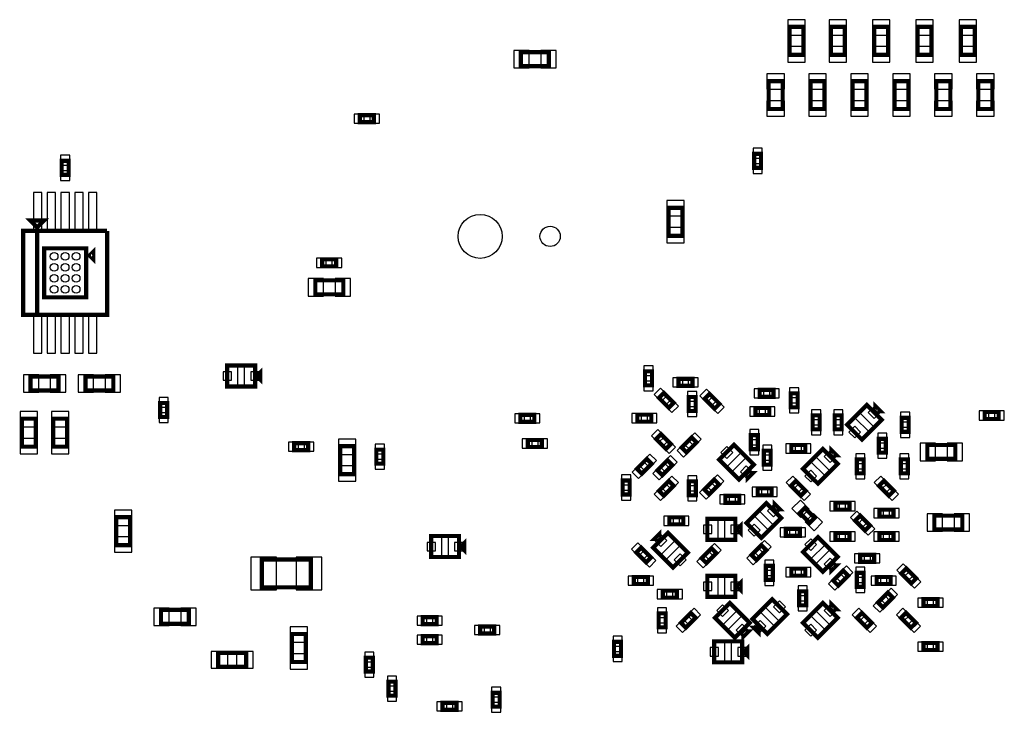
# Model space of a CAD drawing. Extents: x -394 to 5394, y -3 to 7808.
# Tile 5 of 10: x 1514 to 2923, y 2876 to 3867. Entities that reach past the tile are written whole.
import ezdxf

# ---------------------------------------------------------------- set-up
doc = ezdxf.new("R2010")
doc.units = 0
doc.layers.add('PG_ASSEMBLY_BOTTOM', color=52, linetype='CONTINUOUS')
doc.layers.add('PIN_BOTTOM', color=1, linetype='CONTINUOUS')

msp = doc.modelspace()

# ---------------------------------------------------------------- linework, layer by layer
at = {"layer": 'PG_ASSEMBLY_BOTTOM', "const_width": 6}
for points in [[(2615.6, 3817.12), (2615.6, 3857.12), (2635.6, 3857.12), (2635.6, 3817.12), (2615.6, 3817.12)], [(2674.6, 3817.12), (2674.6, 3857.12), (2694.6, 3857.12), (2694.6, 3817.12), (2674.6, 3817.12)], [(2736.6, 3817.12), (2736.6, 3857.12), (2756.6, 3857.12), (2756.6, 3817.12), (2736.6, 3817.12)], [(2798.6, 3817.12), (2798.6, 3857.12), (2818.6, 3857.12), (2818.6, 3817.12), (2798.6, 3817.12)], [(2860.6, 3817.12), (2860.6, 3857.12), (2880.6, 3857.12), (2880.6, 3817.12), (2860.6, 3817.12)], [(2271.29, 3800.9), (2231.29, 3800.9), (2231.29, 3820.9), (2271.29, 3820.9), (2271.29, 3800.9)], [(2585.7, 3739.52), (2585.7, 3779.52), (2605.7, 3779.52), (2605.7, 3739.52), (2585.7, 3739.52)], [(2645.7, 3739.52), (2645.7, 3779.52), (2665.7, 3779.52), (2665.7, 3739.52), (2645.7, 3739.52)], [(2705.7, 3739.52), (2705.7, 3779.52), (2725.7, 3779.52), (2725.7, 3739.52), (2705.7, 3739.52)], [(2765.7, 3739.52), (2765.7, 3779.52), (2785.7, 3779.52), (2785.7, 3739.52), (2765.7, 3739.52)], [(2825.7, 3739.52), (2825.7, 3779.52), (2845.7, 3779.52), (2845.7, 3739.52), (2825.7, 3739.52)], [(2885.7, 3739.52), (2885.7, 3779.52), (2905.7, 3779.52), (2905.7, 3739.52), (2885.7, 3739.52)], [(2020.93, 3720.73), (2000.93, 3720.73), (2000.93, 3730.73), (2020.93, 3730.73), (2020.93, 3720.73)], [(2564.89, 3655.27), (2564.89, 3675.27), (2574.89, 3675.27), (2574.89, 3655.27), (2564.89, 3655.27)], [(1574.25, 3645.3), (1574.25, 3665.3), (1584.25, 3665.3), (1584.25, 3645.3), (1574.25, 3645.3)], [(2442.58, 3558.1), (2442.58, 3598.1), (2462.58, 3598.1), (2462.58, 3558.1), (2442.58, 3558.1)], [(1529.25, 3580.03), (1549.25, 3580.03), (1539.25, 3570.03), (1529.25, 3580.03)], [(1639.25, 3565.03), (1639.25, 3445.03), (1519.25, 3445.03), (1519.25, 3565.03), (1539.25, 3565.03), (1539.25, 3445.03)], [(1539.25, 3445.03), (1539.25, 3565.03), (1639.25, 3565.03)], [(1609.25, 3470.03), (1549.25, 3470.03), (1549.25, 3540.03), (1609.25, 3540.03), (1609.25, 3470.03)], [(1614.25, 3530.03), (1619.25, 3535.03), (1619.25, 3525.03), (1614.25, 3530.03)], [(1946.93, 3524.34), (1966.93, 3524.34), (1966.93, 3514.34), (1946.93, 3514.34), (1946.93, 3524.34)], [(1977.27, 3474.22), (1937.27, 3474.22), (1937.27, 3494.22), (1977.27, 3494.22), (1977.27, 3474.22)], [(1851.05, 3342.29), (1811.05, 3342.29), (1811.05, 3372.29), (1851.05, 3372.29), (1851.05, 3342.29)], [(1858.55, 3352.29), (1858.55, 3362.29), (1853.55, 3357.29), (1858.55, 3352.29)], [(2418.81, 3364.02), (2418.81, 3344.02), (2408.81, 3344.02), (2408.81, 3364.02), (2418.81, 3364.02)], [(1529.72, 3356.7), (1569.72, 3356.7), (1569.72, 3336.7), (1529.72, 3336.7), (1529.72, 3356.7)], [(1648.25, 3336.7), (1608.25, 3336.7), (1608.25, 3356.7), (1648.25, 3356.7), (1648.25, 3336.7)], [(2456.8, 3353.26), (2476.8, 3353.26), (2476.8, 3343.26), (2456.8, 3343.26), (2456.8, 3353.26)], [(2572.8, 3337.54), (2592.8, 3337.54), (2592.8, 3327.54), (2572.8, 3327.54), (2572.8, 3337.54)], [(2442.85, 3311.92), (2428.7, 3326.07), (2435.77, 3333.14), (2449.92, 3318.99), (2442.85, 3311.92)], [(2471.28, 3307.34), (2471.28, 3327.34), (2481.28, 3327.34), (2481.28, 3307.34), (2471.28, 3307.34)], [(2508.34, 3310.42), (2494.19, 3324.57), (2501.26, 3331.64), (2515.41, 3317.49), (2508.34, 3310.42)], [(2617.28, 3312.53), (2617.28, 3332.53), (2627.28, 3332.53), (2627.28, 3312.53), (2617.28, 3312.53)], [(1725.14, 3318.64), (1725.14, 3298.64), (1715.14, 3298.64), (1715.14, 3318.64), (1725.14, 3318.64)], [(2566.8, 3311.54), (2586.8, 3311.54), (2586.8, 3301.54), (2566.8, 3301.54), (2566.8, 3311.54)], [(2747.52, 3294.57), (2719.23, 3266.28), (2698.02, 3287.49), (2726.31, 3315.78), (2747.52, 3294.57)], [(2745.75, 3306.94), (2738.68, 3314.01), (2738.68, 3306.94), (2745.75, 3306.94)], [(1537.22, 3296.22), (1537.22, 3256.22), (1517.22, 3256.22), (1517.22, 3296.22), (1537.22, 3296.22)], [(1582.22, 3296.22), (1582.22, 3256.22), (1562.22, 3256.22), (1562.22, 3296.22), (1582.22, 3296.22)], [(2250.5, 3291.87), (2230.5, 3291.87), (2230.5, 3301.87), (2250.5, 3301.87), (2250.5, 3291.87)], [(2417.81, 3292.03), (2397.81, 3292.03), (2397.81, 3302.03), (2417.81, 3302.03), (2417.81, 3292.03)], [(2648.78, 3281.03), (2648.78, 3301.03), (2658.78, 3301.03), (2658.78, 3281.03), (2648.78, 3281.03)], [(2690.28, 3301.03), (2690.28, 3281.03), (2680.28, 3281.03), (2680.28, 3301.03), (2690.28, 3301.03)], [(2776.04, 3277.49), (2776.04, 3297.49), (2786.05, 3297.5), (2786.04, 3277.49), (2776.04, 3277.49)], [(2894.87, 3305.85), (2914.87, 3305.85), (2914.87, 3295.85), (2894.87, 3295.85), (2894.87, 3305.85)], [(2241.28, 3265.75), (2261.28, 3265.75), (2261.28, 3255.75), (2241.28, 3255.75), (2241.28, 3265.75)], [(2431.77, 3274.15), (2445.92, 3260), (2438.85, 3252.93), (2424.7, 3267.08), (2431.77, 3274.15)], [(2482.58, 3262.2), (2468.43, 3248.05), (2461.36, 3255.12), (2475.51, 3269.27), (2482.58, 3262.2)], [(2570.29, 3272.54), (2570.29, 3252.54), (2560.29, 3252.54), (2560.29, 3272.54), (2570.29, 3272.54)], [(2743.26, 3247.53), (2743.26, 3267.53), (2753.26, 3267.53), (2753.26, 3247.53), (2743.26, 3247.53)], [(1906.99, 3261.17), (1926.99, 3261.17), (1926.99, 3251.17), (1906.99, 3251.17), (1906.99, 3261.17)], [(1992.7, 3256.88), (1992.7, 3216.88), (1972.7, 3216.88), (1972.7, 3256.88), (1992.7, 3256.88)], [(2024.5, 3231.85), (2024.5, 3251.85), (2034.5, 3251.85), (2034.5, 3231.85), (2024.5, 3231.85)], [(2543.34, 3209.29), (2515.05, 3237.58), (2536.26, 3258.79), (2564.55, 3230.5), (2543.34, 3209.29)], [(2618.28, 3258.54), (2638.28, 3258.54), (2638.28, 3248.54), (2618.28, 3248.54), (2618.28, 3258.54)], [(2684.53, 3231.58), (2656.24, 3203.29), (2635.03, 3224.5), (2663.32, 3252.79), (2684.53, 3231.58)], [(2682.76, 3243.95), (2675.69, 3251.02), (2675.69, 3243.95), (2682.76, 3243.95)], [(2812.85, 3258.65), (2852.85, 3258.65), (2852.85, 3238.65), (2812.85, 3238.65), (2812.85, 3258.65)], [(2418.42, 3231.58), (2404.27, 3217.43), (2397.2, 3224.5), (2411.35, 3238.65), (2418.42, 3231.58)], [(2426.7, 3222.5), (2440.85, 3236.65), (2447.92, 3229.58), (2433.77, 3215.43), (2426.7, 3222.5)], [(2578.71, 3230.5), (2578.71, 3250.52), (2588.71, 3250.52), (2588.71, 3230.5), (2578.71, 3230.5)], [(2711.77, 3218.04), (2711.77, 3238.04), (2721.77, 3238.04), (2721.77, 3218.04), (2711.77, 3218.04)], [(2774.76, 3218.04), (2774.76, 3238.04), (2784.76, 3238.04), (2784.76, 3218.04), (2774.76, 3218.04)], [(2514.91, 3202.08), (2500.76, 3187.93), (2493.69, 3195), (2507.84, 3209.15), (2514.91, 3202.08)], [(2555.71, 3211.06), (2562.78, 3218.13), (2555.71, 3218.13), (2555.71, 3211.06)], [(2376.85, 3187.71), (2376.85, 3207.71), (2386.85, 3207.71), (2386.85, 3187.71), (2376.85, 3187.71)], [(2449.92, 3200.08), (2435.77, 3185.93), (2428.7, 3193), (2442.85, 3207.15), (2449.92, 3200.08)], [(2481.56, 3206.54), (2481.56, 3186.54), (2471.56, 3186.54), (2471.56, 3206.54), (2481.56, 3206.54)], [(2590.05, 3186.59), (2570.05, 3186.59), (2570.05, 3196.59), (2590.05, 3196.59), (2590.05, 3186.59)], [(2624.74, 3207.15), (2638.89, 3193), (2631.82, 3185.93), (2617.67, 3200.08), (2624.74, 3207.15)], [(2750.73, 3207.16), (2764.88, 3193.01), (2757.81, 3185.93), (2743.66, 3200.09), (2750.73, 3207.16)], [(2523.8, 3185.8), (2543.8, 3185.8), (2543.8, 3175.8), (2523.8, 3175.8), (2523.8, 3185.8)], [(2603.55, 3154.08), (2575.26, 3125.79), (2554.05, 3147), (2582.34, 3175.29), (2603.55, 3154.08)], [(2601.78, 3166.45), (2594.71, 3173.52), (2594.71, 3166.45), (2601.78, 3166.45)], [(2644.49, 3147.11), (2630.34, 3161.26), (2637.41, 3168.33), (2651.56, 3154.18), (2644.49, 3147.11)], [(2681.28, 3176.05), (2701.28, 3176.05), (2701.28, 3166.05), (2681.28, 3166.05), (2681.28, 3176.05)], [(1672.24, 3155.25), (1672.24, 3115.25), (1652.24, 3115.25), (1652.24, 3155.25), (1672.24, 3155.25)], [(2443.7, 3155), (2463.7, 3155), (2463.7, 3145), (2443.7, 3145), (2443.7, 3155)], [(2538.06, 3122.81), (2498.06, 3122.81), (2498.06, 3152.81), (2538.06, 3152.81), (2538.06, 3122.81)], [(2723.66, 3136.17), (2709.52, 3150.31), (2716.59, 3157.38), (2730.73, 3143.24), (2723.66, 3136.17)], [(2744.27, 3166.05), (2764.27, 3166.05), (2764.27, 3156.05), (2744.27, 3156.05), (2744.27, 3166.05)], [(2822.81, 3157.53), (2862.8, 3157.53), (2862.8, 3137.54), (2822.8, 3137.53), (2822.81, 3157.53)], [(2545.56, 3132.81), (2545.56, 3142.81), (2540.56, 3137.81), (2545.56, 3132.81)], [(2630.28, 3128.55), (2610.28, 3128.55), (2610.28, 3138.55), (2630.28, 3138.55), (2630.28, 3128.55)], [(2142.8, 3098.25), (2102.8, 3098.25), (2102.8, 3128.25), (2142.8, 3128.25), (2142.8, 3098.25)], [(2429.4, 3131.04), (2422.33, 3123.97), (2429.4, 3123.97), (2429.4, 3131.04)], [(2441.77, 3132.81), (2470.06, 3104.52), (2448.85, 3083.31), (2420.56, 3111.6), (2441.77, 3132.81)], [(2663.32, 3077.31), (2635.03, 3105.6), (2656.24, 3126.81), (2684.53, 3098.52), (2663.32, 3077.31)], [(2701.28, 3122.55), (2681.28, 3122.55), (2681.28, 3132.55), (2701.28, 3132.55), (2701.28, 3122.55)], [(2744.27, 3132.55), (2764.27, 3132.55), (2764.27, 3122.55), (2744.27, 3122.55), (2744.27, 3132.55)], [(2150.3, 3108.25), (2150.3, 3118.25), (2145.3, 3113.25), (2150.3, 3108.25)], [(2410.44, 3090.56), (2396.3, 3104.7), (2403.37, 3111.77), (2417.52, 3097.63), (2410.44, 3090.56)], [(2489.69, 3096.52), (2503.84, 3110.67), (2510.91, 3103.6), (2496.76, 3089.45), (2489.69, 3096.52)], [(2561.19, 3101), (2575.34, 3115.15), (2582.41, 3108.08), (2568.26, 3093.93), (2561.19, 3101)], [(2736.77, 3091.31), (2716.77, 3091.31), (2716.77, 3101.31), (2736.77, 3101.31), (2736.77, 3091.31)], [(1930.66, 3054.75), (1860.66, 3054.75), (1860.66, 3094.75), (1930.66, 3094.75), (1930.66, 3054.75)], [(2581.8, 3065.54), (2581.8, 3085.54), (2591.8, 3085.54), (2591.8, 3065.54), (2581.8, 3065.54)], [(2675.69, 3079.08), (2682.76, 3086.15), (2675.69, 3086.15), (2675.69, 3079.08)], [(2392.81, 3069.56), (2412.81, 3069.56), (2412.81, 3059.56), (2392.81, 3059.56), (2392.81, 3069.56)], [(2538.06, 3041.32), (2498.06, 3041.32), (2498.06, 3071.32), (2538.06, 3071.32), (2538.06, 3041.32)], [(2618.28, 3081.56), (2638.28, 3081.56), (2638.28, 3071.56), (2618.28, 3071.56), (2618.28, 3081.56)], [(2678.17, 3064.52), (2692.32, 3078.67), (2699.39, 3071.6), (2685.24, 3057.45), (2678.17, 3064.52)], [(2711.77, 3055.54), (2711.77, 3075.54), (2721.77, 3075.54), (2721.77, 3055.54), (2711.77, 3055.54)], [(2740.27, 3069.56), (2760.27, 3069.56), (2760.27, 3059.56), (2740.27, 3059.56), (2740.27, 3069.56)], [(2782.72, 3081.67), (2796.87, 3067.52), (2789.8, 3060.45), (2775.65, 3074.6), (2782.72, 3081.67)], [(2545.56, 3051.32), (2545.56, 3061.32), (2540.56, 3056.32), (2545.56, 3051.32)], [(2454.31, 3040.06), (2434.31, 3040.06), (2434.31, 3050.06), (2454.31, 3050.06), (2454.31, 3040.06)], [(2639.28, 3049.06), (2639.28, 3029.06), (2629.28, 3029.06), (2629.28, 3049.06), (2639.28, 3049.06)], [(2742.19, 3033), (2756.34, 3047.15), (2763.41, 3040.08), (2749.26, 3025.93), (2742.19, 3033)], [(2537.34, 2982.82), (2509.05, 3011.11), (2530.26, 3032.32), (2558.55, 3004.03), (2537.34, 2982.82)], [(2562.6, 3009.4), (2590.89, 3037.69), (2612.1, 3016.48), (2583.81, 2988.19), (2562.6, 3009.4)], [(2684.53, 3011.11), (2656.24, 2982.82), (2635.03, 3004.03), (2663.32, 3032.32), (2684.53, 3011.11)], [(2682.76, 3023.48), (2675.69, 3030.55), (2675.69, 3023.48), (2682.76, 3023.48)], [(2807.26, 3038.06), (2827.26, 3038.06), (2827.26, 3028.06), (2807.26, 3028.06), (2807.26, 3038.06)], [(1716.34, 3022.7), (1756.34, 3022.7), (1756.34, 3002.7), (1716.34, 3002.7), (1716.34, 3022.7)], [(2090.7, 3012), (2110.7, 3012), (2110.7, 3002), (2090.7, 3002), (2090.7, 3012)], [(2438.31, 3017.57), (2438.31, 2997.57), (2428.31, 2997.57), (2428.31, 3017.57), (2438.31, 3017.57)], [(2481.41, 3011.11), (2467.26, 2996.96), (2460.19, 3004.03), (2474.34, 3018.18), (2481.41, 3011.11)], [(2719.23, 3018.18), (2733.38, 3004.03), (2726.31, 2996.96), (2712.16, 3011.11), (2719.23, 3018.18)], [(2782.22, 3018.18), (2796.37, 3004.03), (2789.3, 2996.96), (2775.15, 3011.11), (2782.22, 3018.18)], [(2173.15, 2998.65), (2193.15, 2998.65), (2193.15, 2988.65), (2173.15, 2988.65), (2173.15, 2998.65)], [(1903.5, 2948.05), (1903.5, 2988.05), (1923.5, 2988.05), (1923.5, 2948.05), (1903.5, 2948.05)], [(2090.7, 2985), (2110.7, 2985), (2110.7, 2975), (2090.7, 2975), (2090.7, 2985)], [(2549.71, 2984.59), (2556.78, 2991.66), (2549.71, 2991.66), (2549.71, 2984.59)], [(2564.37, 2997.03), (2571.44, 2989.96), (2571.44, 2997.03), (2564.37, 2997.03)], [(2374.57, 2976.74), (2374.57, 2956.72), (2364.57, 2956.72), (2364.57, 2976.74), (2374.57, 2976.74)], [(2547.8, 2947.54), (2507.8, 2947.54), (2507.8, 2977.54), (2547.8, 2977.54), (2547.8, 2947.54)], [(2555.3, 2957.54), (2555.3, 2967.54), (2550.3, 2962.54), (2555.3, 2957.54)], [(2807.26, 2975.07), (2827.26, 2975.07), (2827.26, 2965.07), (2807.26, 2965.07), (2807.26, 2975.07)], [(1798.24, 2961), (1838.24, 2961), (1838.24, 2941), (1798.24, 2941), (1798.24, 2961)], [(2009.4, 2934.25), (2009.4, 2954.25), (2019.4, 2954.25), (2019.4, 2934.25), (2009.4, 2934.25)], [(2041.91, 2899.73), (2041.91, 2919.73), (2051.91, 2919.73), (2051.91, 2899.73), (2041.91, 2899.73)], [(2190.85, 2883.95), (2190.85, 2903.95), (2200.85, 2903.95), (2200.85, 2883.95), (2190.85, 2883.95)], [(2139.25, 2879.55), (2119.25, 2879.55), (2119.25, 2889.55), (2139.25, 2889.55), (2139.25, 2879.55)]]:
    msp.add_lwpolyline(points, dxfattribs=at)
at = {"layer": 'PIN_BOTTOM'}
for points in [[(2613.1, 3845.41), (2638.1, 3845.41), (2638.1, 3867.41), (2613.1, 3867.41)], [(2672.1, 3845.41), (2697.1, 3845.41), (2697.1, 3867.41), (2672.1, 3867.41)], [(2734.1, 3845.41), (2759.1, 3845.41), (2759.1, 3867.41), (2734.1, 3867.41)], [(2796.1, 3845.41), (2821.1, 3845.41), (2821.1, 3867.41), (2796.1, 3867.41)], [(2858.1, 3845.41), (2883.1, 3845.41), (2883.1, 3867.41), (2858.1, 3867.41)], [(2243, 3798.4), (2243, 3823.4), (2221, 3823.4), (2221, 3798.4)], [(2281.58, 3798.4), (2281.58, 3823.4), (2259.58, 3823.4), (2259.58, 3798.4)], [(2613.1, 3806.83), (2638.1, 3806.83), (2638.1, 3828.83), (2613.1, 3828.83)], [(2672.1, 3806.83), (2697.1, 3806.83), (2697.1, 3828.83), (2672.1, 3828.83)], [(2734.1, 3806.83), (2759.1, 3806.83), (2759.1, 3828.83), (2734.1, 3828.83)], [(2796.1, 3806.83), (2821.1, 3806.83), (2821.1, 3828.83), (2796.1, 3828.83)], [(2858.1, 3806.83), (2883.1, 3806.83), (2883.1, 3828.83), (2858.1, 3828.83)], [(2583.2, 3767.81), (2608.2, 3767.81), (2608.2, 3789.81), (2583.2, 3789.81)], [(2643.2, 3767.81), (2668.2, 3767.81), (2668.2, 3789.81), (2643.2, 3789.81)], [(2703.2, 3767.81), (2728.2, 3767.81), (2728.2, 3789.81), (2703.2, 3789.81)], [(2763.2, 3767.81), (2788.2, 3767.81), (2788.2, 3789.81), (2763.2, 3789.81)], [(2823.2, 3767.81), (2848.2, 3767.81), (2848.2, 3789.81), (2823.2, 3789.81)], [(2883.2, 3767.81), (2908.2, 3767.81), (2908.2, 3789.81), (2883.2, 3789.81)], [(2583.2, 3729.23), (2608.2, 3729.23), (2608.2, 3751.23), (2583.2, 3751.23)], [(2643.2, 3729.23), (2668.2, 3729.23), (2668.2, 3751.23), (2643.2, 3751.23)], [(2703.2, 3729.23), (2728.2, 3729.23), (2728.2, 3751.23), (2703.2, 3751.23)], [(2763.2, 3729.23), (2788.2, 3729.23), (2788.2, 3751.23), (2763.2, 3751.23)], [(2823.2, 3729.23), (2848.2, 3729.23), (2848.2, 3751.23), (2823.2, 3751.23)], [(2883.2, 3729.23), (2908.2, 3729.23), (2908.2, 3751.23), (2883.2, 3751.23)], [(2006.91, 3719.23), (2006.91, 3732.23), (1992.91, 3732.23), (1992.91, 3719.23)], [(2028.95, 3719.23), (2028.95, 3732.23), (2014.95, 3732.23), (2014.95, 3719.23)], [(2563.39, 3669.29), (2576.39, 3669.29), (2576.39, 3683.29), (2563.39, 3683.29)], [(1572.75, 3659.32), (1585.75, 3659.32), (1585.75, 3673.32), (1572.75, 3673.32)], [(1572.75, 3637.28), (1585.75, 3637.28), (1585.75, 3651.28), (1572.75, 3651.28)], [(2563.39, 3647.25), (2576.39, 3647.25), (2576.39, 3661.25), (2563.39, 3661.25)], [(1545.88, 3620.14), (1533.88, 3620.14), (1533.88, 3563.14), (1545.88, 3563.14)], [(1565.57, 3620.14), (1553.57, 3620.14), (1553.57, 3563.14), (1565.57, 3563.14)], [(1585.25, 3620.14), (1573.25, 3620.14), (1573.25, 3563.14), (1585.25, 3563.14)], [(1604.93, 3620.14), (1592.93, 3620.14), (1592.93, 3563.14), (1604.93, 3563.14)], [(1624.62, 3620.14), (1612.62, 3620.14), (1612.62, 3563.14), (1624.62, 3563.14)], [(2440.08, 3586.39), (2465.08, 3586.39), (2465.08, 3608.39), (2440.08, 3608.39)], [(2440.08, 3547.81), (2465.08, 3547.81), (2465.08, 3569.81), (2440.08, 3569.81)], [(1938.91, 3525.84), (1938.91, 3512.84), (1952.91, 3512.84), (1952.91, 3525.84)], [(1960.95, 3525.84), (1960.95, 3512.84), (1974.95, 3512.84), (1974.95, 3525.84)], [(1948.98, 3471.72), (1948.98, 3496.72), (1926.98, 3496.72), (1926.98, 3471.72)], [(1987.56, 3471.72), (1987.56, 3496.72), (1965.56, 3496.72), (1965.56, 3471.72)], [(1545.88, 3446.92), (1533.88, 3446.92), (1533.88, 3389.92), (1545.88, 3389.92)], [(1565.57, 3446.92), (1553.57, 3446.92), (1553.57, 3389.92), (1565.57, 3389.92)], [(1585.25, 3446.92), (1573.25, 3446.92), (1573.25, 3389.92), (1585.25, 3389.92)], [(1604.93, 3446.92), (1592.93, 3446.92), (1592.93, 3389.92), (1604.93, 3389.92)], [(1624.62, 3446.92), (1612.62, 3446.92), (1612.62, 3389.92), (1624.62, 3389.92)], [(1836.05, 3342.29), (1836.05, 3372.29), (1826.05, 3372.29), (1826.05, 3342.29)], [(2420.31, 3372.04), (2407.31, 3372.04), (2407.31, 3358.04), (2420.31, 3358.04)], [(1519.43, 3359.2), (1519.43, 3334.2), (1541.43, 3334.2), (1541.43, 3359.2)], [(1558.01, 3359.2), (1558.01, 3334.2), (1580.01, 3334.2), (1580.01, 3359.2)], [(1619.96, 3334.2), (1619.96, 3359.2), (1597.96, 3359.2), (1597.96, 3334.2)], [(1658.54, 3334.2), (1658.54, 3359.2), (1636.54, 3359.2), (1636.54, 3334.2)], [(1817.37, 3351.29), (1817.37, 3363.29), (1805.37, 3363.29), (1805.37, 3351.29)], [(1856.73, 3351.29), (1856.73, 3363.29), (1844.73, 3363.29), (1844.73, 3351.29)], [(2448.78, 3354.76), (2448.78, 3341.76), (2462.78, 3341.76), (2462.78, 3354.76)], [(2470.82, 3354.76), (2470.82, 3341.76), (2484.82, 3341.76), (2484.82, 3354.76)], [(2420.31, 3350), (2407.31, 3350), (2407.31, 3336), (2420.31, 3336)], [(2431.873553, 3320.774058), (2441.065942, 3329.966447), (2431.166447, 3339.865942), (2421.974058, 3330.673553)], [(2564.78, 3339.04), (2564.78, 3326.04), (2578.78, 3326.04), (2578.78, 3339.04)], [(2586.82, 3339.04), (2586.82, 3326.04), (2600.82, 3326.04), (2600.82, 3339.04)], [(2615.78, 3326.55), (2628.78, 3326.55), (2628.78, 3340.55), (2615.78, 3340.55)], [(1726.64, 3326.66), (1713.64, 3326.66), (1713.64, 3312.66), (1726.64, 3312.66)], [(2469.78, 3321.36), (2482.78, 3321.36), (2482.78, 3335.36), (2469.78, 3335.36)], [(2497.363553, 3319.274058), (2506.555942, 3328.466447), (2496.656447, 3338.365942), (2487.464058, 3329.173553)], [(2447.453553, 3305.194058), (2456.645942, 3314.386447), (2446.746447, 3324.285942), (2437.554058, 3315.093553)], [(2469.78, 3299.32), (2482.78, 3299.32), (2482.78, 3313.32), (2469.78, 3313.32)], [(2512.943553, 3303.694058), (2522.135942, 3312.886447), (2512.236447, 3322.785942), (2503.044058, 3313.593553)], [(2558.78, 3313.04), (2558.78, 3300.04), (2572.78, 3300.04), (2572.78, 3313.04)], [(2580.82, 3313.04), (2580.82, 3300.04), (2594.82, 3300.04), (2594.82, 3313.04)], [(2615.78, 3304.51), (2628.78, 3304.51), (2628.78, 3318.51), (2615.78, 3318.51)], [(2745.175281, 3304.95), (2736.69, 3313.435281), (2728.204719, 3304.95), (2736.69, 3296.464719)], [(1539.72, 3306.51), (1514.72, 3306.51), (1514.72, 3284.51), (1539.72, 3284.51)], [(1584.72, 3306.51), (1559.72, 3306.51), (1559.72, 3284.51), (1584.72, 3284.51)], [(1726.64, 3304.62), (1713.64, 3304.62), (1713.64, 3290.62), (1726.64, 3290.62)], [(2236.48, 3290.37), (2236.48, 3303.37), (2222.48, 3303.37), (2222.48, 3290.37)], [(2258.52, 3290.37), (2258.52, 3303.37), (2244.52, 3303.37), (2244.52, 3290.37)], [(2403.79, 3290.53), (2403.79, 3303.53), (2389.79, 3303.53), (2389.79, 3290.53)], [(2425.83, 3290.53), (2425.83, 3303.53), (2411.83, 3303.53), (2411.83, 3290.53)], [(2647.28, 3295.05), (2660.28, 3295.05), (2660.28, 3309.05), (2647.28, 3309.05)], [(2691.78, 3309.05), (2678.78, 3309.05), (2678.78, 3295.05), (2691.78, 3295.05)], [(2736.912136, 3283.958932), (2715.698932, 3305.172136), (2708.627864, 3298.101068), (2729.841068, 3276.887864)], [(2774.55, 3291.51), (2787.55, 3291.51), (2787.55, 3305.51), (2774.55, 3305.51)], [(2886.85, 3307.35), (2886.85, 3294.35), (2900.85, 3294.35), (2900.85, 3307.35)], [(2908.89, 3307.35), (2908.89, 3294.35), (2922.89, 3294.35), (2922.89, 3307.35)], [(2647.28, 3273.01), (2660.28, 3273.01), (2660.28, 3287.01), (2647.28, 3287.01)], [(2691.78, 3287.01), (2678.78, 3287.01), (2678.78, 3273.01), (2691.78, 3273.01)], [(2717.335281, 3277.11), (2708.85, 3285.595281), (2700.364719, 3277.11), (2708.85, 3268.624719)], [(2774.55, 3269.47), (2787.55, 3269.47), (2787.55, 3283.47), (2774.55, 3283.47)], [(2427.166447, 3280.875942), (2417.974058, 3271.683553), (2427.873553, 3261.784058), (2437.065942, 3270.976447)], [(2489.305942, 3266.803553), (2480.113553, 3275.995942), (2470.214058, 3266.096447), (2479.406447, 3256.904058)], [(2571.79, 3280.56), (2558.79, 3280.56), (2558.79, 3266.56), (2571.79, 3266.56)], [(2741.76, 3261.55), (2754.76, 3261.55), (2754.76, 3275.55), (2741.76, 3275.55)], [(1539.72, 3267.93), (1514.72, 3267.93), (1514.72, 3245.93), (1539.72, 3245.93)], [(1584.72, 3267.93), (1559.72, 3267.93), (1559.72, 3245.93), (1584.72, 3245.93)], [(1898.97, 3262.67), (1898.97, 3249.67), (1912.97, 3249.67), (1912.97, 3262.67)], [(1921.01, 3262.67), (1921.01, 3249.67), (1935.01, 3249.67), (1935.01, 3262.67)], [(1995.2, 3267.17), (1970.2, 3267.17), (1970.2, 3245.17), (1995.2, 3245.17)], [(2023, 3245.87), (2036, 3245.87), (2036, 3259.87), (2023, 3259.87)], [(2233.26, 3267.25), (2233.26, 3254.25), (2247.26, 3254.25), (2247.26, 3267.25)], [(2255.3, 3267.25), (2255.3, 3254.25), (2269.3, 3254.25), (2269.3, 3267.25)], [(2442.746447, 3265.295942), (2433.554058, 3256.103553), (2443.453553, 3246.204058), (2452.645942, 3255.396447)], [(2473.725942, 3251.223553), (2464.533553, 3260.415942), (2454.634058, 3250.516447), (2463.826447, 3241.324058)], [(2525.88, 3239.474719), (2534.365281, 3247.96), (2525.88, 3256.445281), (2517.394719, 3247.96)], [(2571.79, 3258.52), (2558.79, 3258.52), (2558.79, 3244.52), (2571.79, 3244.52)], [(2577.21, 3244.53), (2590.21, 3244.53), (2590.21, 3258.53), (2577.21, 3258.53)], [(2610.26, 3260.04), (2610.26, 3247.04), (2624.26, 3247.04), (2624.26, 3260.04)], [(2632.3, 3260.04), (2632.3, 3247.04), (2646.3, 3247.04), (2646.3, 3260.04)], [(2802.56, 3261.15), (2802.56, 3236.15), (2824.56, 3236.15), (2824.56, 3261.15)], [(2841.14, 3261.15), (2841.14, 3236.15), (2863.14, 3236.15), (2863.14, 3261.15)], [(2425.145942, 3236.183553), (2415.953553, 3245.375942), (2406.054058, 3235.476447), (2415.246447, 3226.284058)], [(2435.554058, 3233.476447), (2444.746447, 3224.284058), (2454.645942, 3234.183553), (2445.453553, 3243.375942)], [(2532.728932, 3219.897864), (2553.942136, 3241.111068), (2546.871068, 3248.182136), (2525.657864, 3226.968932)], [(2673.922136, 3220.968932), (2652.708932, 3242.182136), (2645.637864, 3235.111068), (2666.851068, 3213.897864)], [(2682.185281, 3241.96), (2673.7, 3250.445281), (2665.214719, 3241.96), (2673.7, 3233.474719)], [(2710.27, 3232.06), (2723.27, 3232.06), (2723.27, 3246.06), (2710.27, 3246.06)], [(2741.76, 3239.51), (2754.76, 3239.51), (2754.76, 3253.51), (2741.76, 3253.51)], [(2773.26, 3232.06), (2786.26, 3232.06), (2786.26, 3246.06), (2773.26, 3246.06)], [(1995.2, 3228.59), (1970.2, 3228.59), (1970.2, 3206.59), (1995.2, 3206.59)], [(2023, 3223.83), (2036, 3223.83), (2036, 3237.83), (2023, 3237.83)], [(2409.565942, 3220.603553), (2400.373553, 3229.795942), (2390.474058, 3219.896447), (2399.666447, 3210.704058)], [(2419.974058, 3217.896447), (2429.166447, 3208.704058), (2439.065942, 3218.603553), (2429.873553, 3227.795942)], [(2553.72, 3211.634719), (2562.205281, 3220.12), (2553.72, 3228.605281), (2545.234719, 3220.12)], [(2577.21, 3222.49), (2590.21, 3222.49), (2590.21, 3236.49), (2577.21, 3236.49)], [(2375.35, 3201.73), (2388.35, 3201.73), (2388.35, 3215.73), (2375.35, 3215.73)], [(2456.645942, 3204.683553), (2447.453553, 3213.875942), (2437.554058, 3203.976447), (2446.746447, 3194.784058)], [(2483.06, 3214.56), (2470.06, 3214.56), (2470.06, 3200.56), (2483.06, 3200.56)], [(2521.635942, 3206.683553), (2512.443553, 3215.875942), (2502.544058, 3205.976447), (2511.736447, 3196.784058)], [(2620.136447, 3213.875942), (2610.944058, 3204.683553), (2620.843553, 3194.784058), (2630.035942, 3203.976447)], [(2654.345281, 3214.12), (2645.86, 3222.605281), (2637.374719, 3214.12), (2645.86, 3205.634719)], [(2710.27, 3210.02), (2723.27, 3210.02), (2723.27, 3224.02), (2710.27, 3224.02)], [(2746.126447, 3213.885942), (2736.934058, 3204.693553), (2746.833553, 3194.794058), (2756.025942, 3203.986447)], [(2773.26, 3210.02), (2786.26, 3210.02), (2786.26, 3224.02), (2773.26, 3224.02)], [(2441.065942, 3189.103553), (2431.873553, 3198.295942), (2421.974058, 3188.396447), (2431.166447, 3179.204058)], [(2506.055942, 3191.103553), (2496.863553, 3200.295942), (2486.964058, 3190.396447), (2496.156447, 3181.204058)], [(2576.03, 3185.09), (2576.03, 3198.09), (2562.03, 3198.09), (2562.03, 3185.09)], [(2598.07, 3185.09), (2598.07, 3198.09), (2584.07, 3198.09), (2584.07, 3185.09)], [(2635.716447, 3198.295942), (2626.524058, 3189.103553), (2636.423553, 3179.204058), (2645.615942, 3188.396447)], [(2761.706447, 3198.305942), (2752.514058, 3189.113553), (2762.413553, 3179.214058), (2771.605942, 3188.406447)], [(2375.35, 3179.69), (2388.35, 3179.69), (2388.35, 3193.69), (2375.35, 3193.69)], [(2483.06, 3192.52), (2470.06, 3192.52), (2470.06, 3178.52), (2483.06, 3178.52)], [(2515.78, 3187.3), (2515.78, 3174.3), (2529.78, 3174.3), (2529.78, 3187.3)], [(2537.82, 3187.3), (2537.82, 3174.3), (2551.82, 3174.3), (2551.82, 3187.3)], [(2601.205281, 3164.46), (2592.72, 3172.945281), (2584.234719, 3164.46), (2592.72, 3155.974719)], [(2631.833553, 3154.815631), (2643.854369, 3166.836447), (2631.126447, 3179.564369), (2619.105631, 3167.543553)], [(2673.26, 3177.55), (2673.26, 3164.55), (2687.26, 3164.55), (2687.26, 3177.55)], [(2695.3, 3177.55), (2695.3, 3164.55), (2709.3, 3164.55), (2709.3, 3177.55)], [(1674.74, 3165.54), (1649.74, 3165.54), (1649.74, 3143.54), (1674.74, 3143.54)], [(2435.68, 3156.5), (2435.68, 3143.5), (2449.68, 3143.5), (2449.68, 3156.5)], [(2457.72, 3156.5), (2457.72, 3143.5), (2471.72, 3143.5), (2471.72, 3156.5)], [(2592.942136, 3143.468932), (2571.728932, 3164.682136), (2564.657864, 3157.611068), (2585.871068, 3136.397864)], [(2650.773553, 3135.875631), (2662.794369, 3147.896447), (2650.066447, 3160.624369), (2638.045631, 3148.603553)], [(2712.693553, 3145.014058), (2721.885942, 3154.206447), (2711.986447, 3164.105942), (2702.794058, 3154.913553)], [(2736.25, 3167.55), (2736.25, 3154.55), (2750.25, 3154.55), (2750.25, 3167.55)], [(2758.29, 3167.55), (2758.29, 3154.55), (2772.29, 3154.55), (2772.29, 3167.55)], [(2812.51, 3160.03), (2812.51, 3135.03), (2834.51, 3135.03), (2834.51, 3160.03)], [(2851.09, 3160.03), (2851.09, 3135.03), (2873.09, 3135.03), (2873.09, 3160.03)], [(2504.38, 3131.81), (2504.38, 3143.81), (2492.38, 3143.81), (2492.38, 3131.81)], [(2523.06, 3122.81), (2523.06, 3152.81), (2513.06, 3152.81), (2513.06, 3122.81)], [(2543.74, 3131.81), (2543.74, 3143.81), (2531.74, 3143.81), (2531.74, 3131.81)], [(2573.365281, 3136.62), (2564.88, 3145.105281), (2556.394719, 3136.62), (2564.88, 3128.134719)], [(2728.273553, 3129.434058), (2737.465942, 3138.626447), (2727.566447, 3148.525942), (2718.374058, 3139.333553)], [(2127.8, 3098.25), (2127.8, 3128.25), (2117.8, 3128.25), (2117.8, 3098.25)], [(2431.39, 3130.465281), (2422.904719, 3121.98), (2431.39, 3113.494719), (2439.875281, 3121.98)], [(2616.26, 3127.05), (2616.26, 3140.05), (2602.26, 3140.05), (2602.26, 3127.05)], [(2638.3, 3127.05), (2638.3, 3140.05), (2624.3, 3140.05), (2624.3, 3127.05)], [(2687.26, 3121.05), (2687.26, 3134.05), (2673.26, 3134.05), (2673.26, 3121.05)], [(2709.3, 3121.05), (2709.3, 3134.05), (2695.3, 3134.05), (2695.3, 3121.05)], [(2736.25, 3134.05), (2736.25, 3121.05), (2750.25, 3121.05), (2750.25, 3134.05)], [(2758.29, 3134.05), (2758.29, 3121.05), (2772.29, 3121.05), (2772.29, 3134.05)], [(1674.74, 3126.96), (1649.74, 3126.96), (1649.74, 3104.96), (1674.74, 3104.96)], [(2109.12, 3107.25), (2109.12, 3119.25), (2097.12, 3119.25), (2097.12, 3107.25)], [(2148.48, 3107.25), (2148.48, 3119.25), (2136.48, 3119.25), (2136.48, 3107.25)], [(2399.473553, 3099.404058), (2408.665942, 3108.596447), (2398.766447, 3118.495942), (2389.574058, 3109.303553)], [(2452.381068, 3122.202136), (2431.167864, 3100.988932), (2438.238932, 3093.917864), (2459.452136, 3115.131068)], [(2498.544058, 3107.496447), (2507.736447, 3098.304058), (2517.635942, 3108.203553), (2508.443553, 3117.395942)], [(2570.044058, 3111.976447), (2579.236447, 3102.784058), (2589.135942, 3112.683553), (2579.943553, 3121.875942)], [(2645.86, 3107.494719), (2654.345281, 3115.98), (2645.86, 3124.465281), (2637.374719, 3115.98)], [(2652.708932, 3087.917864), (2673.922136, 3109.131068), (2666.851068, 3116.202136), (2645.637864, 3094.988932)], [(2415.053553, 3083.824058), (2424.245942, 3093.016447), (2414.346447, 3102.915942), (2405.154058, 3093.723553)], [(2459.23, 3102.625281), (2450.744719, 3094.14), (2459.23, 3085.654719), (2467.715281, 3094.14)], [(2482.964058, 3091.916447), (2492.156447, 3082.724058), (2502.055942, 3092.623553), (2492.863553, 3101.815942)], [(2554.464058, 3096.396447), (2563.656447, 3087.204058), (2573.555942, 3097.103553), (2564.363553, 3106.295942)], [(2722.75, 3089.81), (2722.75, 3102.81), (2708.75, 3102.81), (2708.75, 3089.81)], [(2744.79, 3089.81), (2744.79, 3102.81), (2730.79, 3102.81), (2730.79, 3089.81)], [(1881.68, 3051.25), (1881.68, 3098.25), (1844.68, 3098.25), (1844.68, 3051.25)], [(1946.64, 3051.25), (1946.64, 3098.25), (1909.64, 3098.25), (1909.64, 3051.25)], [(2580.3, 3079.56), (2593.3, 3079.56), (2593.3, 3093.56), (2580.3, 3093.56)], [(2673.7, 3079.654719), (2682.185281, 3088.14), (2673.7, 3096.625281), (2665.214719, 3088.14)], [(2687.024058, 3075.496447), (2696.216447, 3066.304058), (2706.115942, 3076.203553), (2696.923553, 3085.395942)], [(2778.116447, 3088.395942), (2768.924058, 3079.203553), (2778.823553, 3069.304058), (2788.015942, 3078.496447)], [(2384.79, 3071.06), (2384.79, 3058.06), (2398.79, 3058.06), (2398.79, 3071.06)], [(2406.83, 3071.06), (2406.83, 3058.06), (2420.83, 3058.06), (2420.83, 3071.06)], [(2523.06, 3041.32), (2523.06, 3071.32), (2513.06, 3071.32), (2513.06, 3041.32)], [(2580.3, 3057.52), (2593.3, 3057.52), (2593.3, 3071.52), (2580.3, 3071.52)], [(2610.26, 3083.06), (2610.26, 3070.06), (2624.26, 3070.06), (2624.26, 3083.06)], [(2632.3, 3083.06), (2632.3, 3070.06), (2646.3, 3070.06), (2646.3, 3083.06)], [(2710.27, 3069.56), (2723.27, 3069.56), (2723.27, 3083.56), (2710.27, 3083.56)], [(2732.25, 3071.06), (2732.25, 3058.06), (2746.25, 3058.06), (2746.25, 3071.06)], [(2754.29, 3071.06), (2754.29, 3058.06), (2768.29, 3058.06), (2768.29, 3071.06)], [(2793.696447, 3072.815942), (2784.504058, 3063.623553), (2794.403553, 3053.724058), (2803.595942, 3062.916447)], [(2504.38, 3050.32), (2504.38, 3062.32), (2492.38, 3062.32), (2492.38, 3050.32)], [(2543.74, 3050.32), (2543.74, 3062.32), (2531.74, 3062.32), (2531.74, 3050.32)], [(2640.78, 3057.08), (2627.78, 3057.08), (2627.78, 3043.08), (2640.78, 3043.08)], [(2671.444058, 3059.916447), (2680.636447, 3050.724058), (2690.535942, 3060.623553), (2681.343553, 3069.815942)], [(2710.27, 3047.52), (2723.27, 3047.52), (2723.27, 3061.52), (2710.27, 3061.52)], [(2440.29, 3038.56), (2440.29, 3051.56), (2426.29, 3051.56), (2426.29, 3038.56)], [(2462.33, 3038.56), (2462.33, 3051.56), (2448.33, 3051.56), (2448.33, 3038.56)], [(2751.044058, 3043.976447), (2760.236447, 3034.784058), (2770.135942, 3044.683553), (2760.943553, 3053.875942)], [(2519.88, 3013.004719), (2528.365281, 3021.49), (2519.88, 3029.975281), (2511.394719, 3021.49)], [(2592.784719, 3026.86), (2601.27, 3018.374719), (2609.755281, 3026.86), (2601.27, 3035.345281)], [(2640.78, 3035.04), (2627.78, 3035.04), (2627.78, 3021.04), (2640.78, 3021.04)], [(2682.185281, 3021.49), (2673.7, 3029.975281), (2665.214719, 3021.49), (2673.7, 3013.004719)], [(2735.464058, 3028.396447), (2744.656447, 3019.204058), (2754.555942, 3029.103553), (2745.363553, 3038.295942)], [(2799.24, 3039.56), (2799.24, 3026.56), (2813.24, 3026.56), (2813.24, 3039.56)], [(2821.28, 3039.56), (2821.28, 3026.56), (2835.28, 3026.56), (2835.28, 3039.56)], [(1706.05, 3025.2), (1706.05, 3000.2), (1728.05, 3000.2), (1728.05, 3025.2)], [(1744.63, 3025.2), (1744.63, 3000.2), (1766.63, 3000.2), (1766.63, 3025.2)], [(2439.81, 3025.59), (2426.81, 3025.59), (2426.81, 3011.59), (2439.81, 3011.59)], [(2488.135942, 3015.713553), (2478.943553, 3024.905942), (2469.044058, 3015.006447), (2478.236447, 3005.814058)], [(2526.728932, 2993.427864), (2547.942136, 3014.641068), (2540.871068, 3021.712136), (2519.657864, 3000.498932)], [(2573.207864, 3020.011068), (2594.421068, 2998.797864), (2601.492136, 3005.868932), (2580.278932, 3027.082136)], [(2673.922136, 3000.498932), (2652.708932, 3021.712136), (2645.637864, 3014.641068), (2666.851068, 2993.427864)], [(2714.626447, 3024.905942), (2705.434058, 3015.713553), (2715.333553, 3005.814058), (2724.525942, 3015.006447)], [(2777.616447, 3024.905942), (2768.424058, 3015.713553), (2778.323553, 3005.814058), (2787.515942, 3015.006447)], [(2082.68, 3013.5), (2082.68, 3000.5), (2096.68, 3000.5), (2096.68, 3013.5)], [(2104.72, 3013.5), (2104.72, 3000.5), (2118.72, 3000.5), (2118.72, 3013.5)], [(2439.81, 3003.55), (2426.81, 3003.55), (2426.81, 2989.55), (2439.81, 2989.55)], [(2472.555942, 3000.133553), (2463.363553, 3009.325942), (2453.464058, 2999.426447), (2462.656447, 2990.234058)], [(2547.72, 2985.164719), (2556.205281, 2993.65), (2547.72, 3002.135281), (2539.234719, 2993.65)], [(2564.944719, 2999.02), (2573.43, 2990.534719), (2581.915281, 2999.02), (2573.43, 3007.505281)], [(2654.345281, 2993.65), (2645.86, 3002.135281), (2637.374719, 2993.65), (2645.86, 2985.164719)], [(2730.206447, 3009.325942), (2721.014058, 3000.133553), (2730.913553, 2990.234058), (2740.105942, 2999.426447)], [(2793.196447, 3009.325942), (2784.004058, 3000.133553), (2793.903553, 2990.234058), (2803.095942, 2999.426447)], [(1901, 2976.34), (1926, 2976.34), (1926, 2998.34), (1901, 2998.34)], [(2082.68, 2986.5), (2082.68, 2973.5), (2096.68, 2973.5), (2096.68, 2986.5)], [(2104.72, 2986.5), (2104.72, 2973.5), (2118.72, 2973.5), (2118.72, 2986.5)], [(2165.13, 3000.15), (2165.13, 2987.15), (2179.13, 2987.15), (2179.13, 3000.15)], [(2187.17, 3000.15), (2187.17, 2987.15), (2201.17, 2987.15), (2201.17, 3000.15)], [(2376.07, 2984.75), (2363.07, 2984.75), (2363.07, 2970.75), (2376.07, 2970.75)], [(2532.8, 2947.54), (2532.8, 2977.54), (2522.8, 2977.54), (2522.8, 2947.54)], [(2799.24, 2976.57), (2799.24, 2963.57), (2813.24, 2963.57), (2813.24, 2976.57)], [(2821.28, 2976.57), (2821.28, 2963.57), (2835.28, 2963.57), (2835.28, 2976.57)], [(1788.13, 2963), (1788.13, 2939), (1812.13, 2939), (1812.13, 2963)], [(1824.35, 2963), (1824.35, 2939), (1848.35, 2939), (1848.35, 2963)], [(1901, 2937.76), (1926, 2937.76), (1926, 2959.76), (1901, 2959.76)], [(2007.9, 2948.27), (2020.9, 2948.27), (2020.9, 2962.27), (2007.9, 2962.27)], [(2376.07, 2962.71), (2363.07, 2962.71), (2363.07, 2948.71), (2376.07, 2948.71)], [(2514.12, 2956.54), (2514.12, 2968.54), (2502.12, 2968.54), (2502.12, 2956.54)], [(2553.48, 2956.54), (2553.48, 2968.54), (2541.48, 2968.54), (2541.48, 2956.54)], [(2007.9, 2926.23), (2020.9, 2926.23), (2020.9, 2940.23), (2007.9, 2940.23)], [(2040.41, 2913.75), (2053.41, 2913.75), (2053.41, 2927.75), (2040.41, 2927.75)], [(2040.41, 2891.71), (2053.41, 2891.71), (2053.41, 2905.71), (2040.41, 2905.71)], [(2189.35, 2897.97), (2202.35, 2897.97), (2202.35, 2911.97), (2189.35, 2911.97)], [(2125.23, 2878.05), (2125.23, 2891.05), (2111.23, 2891.05), (2111.23, 2878.05)], [(2147.27, 2878.05), (2147.27, 2891.05), (2133.27, 2891.05), (2133.27, 2878.05)], [(2189.35, 2875.93), (2202.35, 2875.93), (2202.35, 2889.93), (2189.35, 2889.93)]]:
    msp.add_lwpolyline(points, close=True, dxfattribs=at)
for centre, radius in [((2173.07, 3557.27), 31.5), ((2273.07, 3557.27), 14.5), ((1563.5, 3528.65), 5.5), ((1579.25, 3528.65), 5.5), ((1595, 3528.65), 5.5), ((1563.5, 3512.9), 5.5), ((1579.25, 3512.9), 5.5), ((1595, 3512.9), 5.5), ((1563.5, 3497.16), 5.5), ((1579.25, 3497.16), 5.5), ((1595, 3497.16), 5.5), ((1563.5, 3481.41), 5.5), ((1579.25, 3481.41), 5.5), ((1595, 3481.41), 5.5)]:
    msp.add_circle(centre, radius, dxfattribs=at)

doc.saveas('drawing.dxf')
